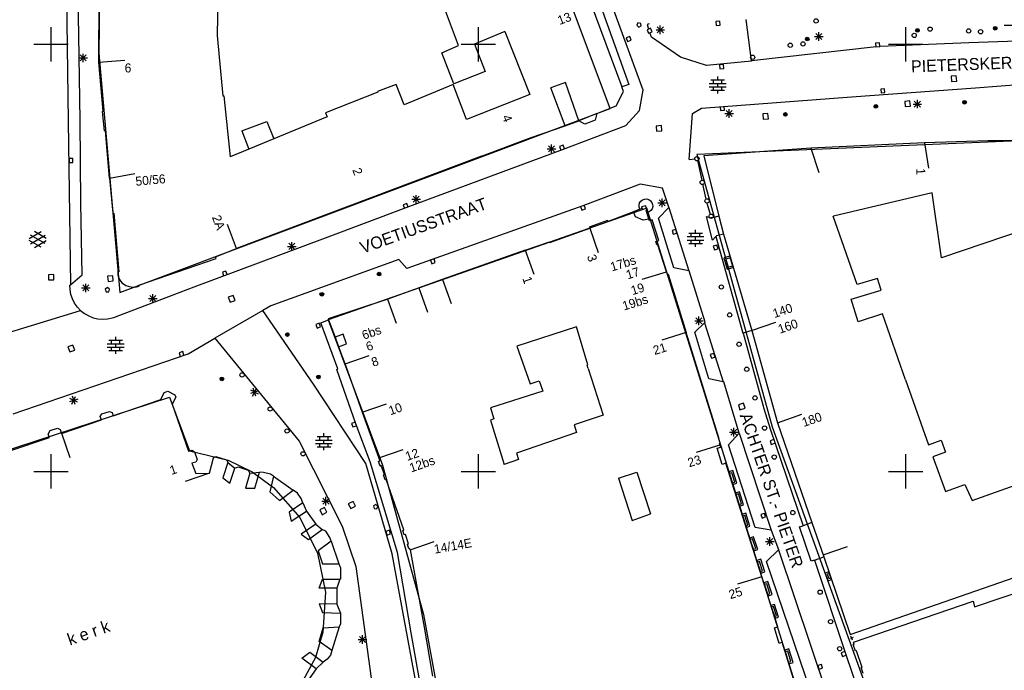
# Model space of a CAD drawing. Header units: millimetres. Extents: x 135944 to 142000, y 454200 to 456692.
# Tile 44 of 153: x 136846 to 136962, y 455877 to 455953. Entities that reach past the tile are written whole.
import ezdxf
from ezdxf.enums import TextEntityAlignment as Align

# ---------------------------------------------------------------- set-up
doc = ezdxf.new("R2010")
doc.units = ezdxf.units.MM
for name, color, linetype in [('TotaalGBKN2013_Bistad', 251, 'Continuous'), ('TotaalGBKN2013X$0$Contouren', 251, 'Continuous'), ('TotaalGBKN2013X$0$Xref', 251, 'Continuous')]:
    doc.layers.add(name, color=color, linetype=linetype)
doc.styles.add('TotaalGBKN2013X$0$GBKN binnenstad 2009$0$Standard', font='txt')

# ---------------------------------------------------------------- blocks, each defined once
blk = doc.blocks.new('TotaalGBKN2013X$0$GBKN binnenstad 2009')
at = {"layer": 'TotaalGBKN2013_Bistad'}
for p, q in [((136851582, 455969765), (136852018, 455941009)), ((136897673, 455949841), (136893507, 455961113)), ((136855597, 455947893), (136855654, 455959685)), ((136919267, 455944644), (136913939, 455959200)), ((136853242, 455951028), (136853139, 455958237)), ((136869551, 455958381), (136869449, 455951023)), ((136913988, 455955429), (136917597, 455945309)), ((136913052, 455955067), (136916780, 455945006)), ((136850000, 455950000), (136850000, 455952000)), ((136900000, 455950000), (136900000, 455952000)), ((136918666, 455952500), (136918530, 455952240)), ((136918530, 455952240), (136918765, 455952002)), ((136918996, 455952445), (136918666, 455952500)), ((136918765, 455952002), (136919042, 455952140)), ((136919042, 455952140), (136918996, 455952445)), ((136919967, 455952385), (136919733, 455952298)), ((136919733, 455952297), (136919915, 455951777)), ((136920156, 455951868), (136919739, 455951697)), ((136920327, 455951451), (136920156, 455951868)), ((136920934, 455951335), (136921642, 455952043)), ((136921642, 455951335), (136920934, 455952043)), ((136921288, 455951189), (136921288, 455952189)), ((136928234, 455952702), (136927786, 455952656)), ((136927786, 455952656), (136927832, 455952208)), ((136927832, 455952208), (136928280, 455952254)), ((136928280, 455952254), (136928234, 455952702)), ((136931946, 455948053), (136931329, 455952894)), ((136950000, 455950000), (136950000, 455952000)), ((136961508, 455952225), (136962508, 455952225)), ((136853426, 455941119), (136853242, 455951028)), ((136869449, 455951023), (136869683, 455948472)), ((136903108, 455951509), (136899560, 455949994)), ((136903108, 455951509), (136906033, 455944134)), ((136917712, 455950891), (136917288, 455950739)), ((136917288, 455950739), (136917440, 455950315)), ((136917864, 455950467), (136917712, 455950891)), ((136919739, 455951697), (136919910, 455951280)), ((136919910, 455951280), (136920327, 455951451)), ((136920241, 455950846), (136920065, 455951347)), ((136923661, 455948507), (136920241, 455950846)), ((136920788, 455951689), (136921788, 455951689)), ((136939346, 455950914), (136940346, 455950914)), ((136939492, 455950560), (136940200, 455951268)), ((136940200, 455950560), (136939492, 455951268)), ((136939846, 455950414), (136939846, 455951414)), ((136848000, 455950000), (136850000, 455950000)), ((136850000, 455950000), (136852000, 455950000)), ((136850000, 455948000), (136850000, 455950000)), ((136895716, 455948997), (136897673, 455949841)), ((136898000, 455950000), (136900000, 455950000)), ((136899560, 455949994), (136900798, 455946816)), ((136900000, 455950000), (136902000, 455950000)), ((136900000, 455948000), (136900000, 455950000)), ((136917440, 455950315), (136917864, 455950467)), ((136946557, 455949713), (136931946, 455948053)), ((136946913, 455950178), (136946465, 455950132)), ((136946465, 455950132), (136946511, 455949684)), ((136946511, 455949684), (136946959, 455949730)), ((136946959, 455949730), (136946913, 455950178)), ((136946998, 455949761), (136957377, 455950199)), ((136948000, 455950000), (136950000, 455950000)), ((136950000, 455950000), (136952000, 455950000)), ((136950000, 455948000), (136950000, 455950000)), ((136957377, 455950199), (136965473, 455950503)), ((136853251, 455948397), (136854251, 455948397)), ((136853397, 455948043), (136854105, 455948751)), ((136854105, 455948043), (136853397, 455948751)), ((136853751, 455947897), (136853751, 455948897)), ((136869683, 455948472), (136870097, 455943970)), ((136897111, 455945374), (136895716, 455948997)), ((136926700, 455947525), (136923661, 455948507)), ((136855597, 455947893), (136858628, 455948133)), ((136856113, 455942184), (136855597, 455947893)), ((136931951, 455948016), (136926700, 455947525)), ((136928664, 455947626), (136928216, 455947580)), ((136928216, 455947580), (136928262, 455947132)), ((136928710, 455947178), (136928664, 455947626)), ((136931946, 455948053), (136931951, 455948016)), ((136900798, 455946816), (136897111, 455945374)), ((136927998, 455945821), (136927998, 455946221)), ((136928262, 455947132), (136928710, 455947178)), ((136955919, 455946307), (136955301, 455946261)), ((136955301, 455946261), (136955347, 455945643)), ((136955965, 455945689), (136955919, 455946307)), ((136890396, 455945305), (136888193, 455944482)), ((136891304, 455942895), (136890396, 455945305)), ((136897048, 455945298), (136891304, 455942895)), ((136898614, 455941212), (136897048, 455945298)), ((136910179, 455945527), (136908464, 455944887)), ((136911736, 455941052), (136910179, 455945527)), ((136917597, 455945309), (136916780, 455945006)), ((136916983, 455944458), (136916780, 455945006)), ((136927018, 455945421), (136928978, 455945421)), ((136927018, 455945021), (136928978, 455945021)), ((136927198, 455945821), (136928798, 455945821)), ((136927498, 455945421), (136927498, 455945821)), ((136927498, 455944621), (136927498, 455945021)), ((136927998, 455945021), (136927998, 455945421)), ((136928498, 455945421), (136928498, 455945821)), ((136928498, 455944621), (136928498, 455945021)), ((136955347, 455945643), (136955965, 455945689)), ((136958169, 455944881), (136966000, 455945534)), ((136870097, 455943970), (136870237, 455943951)), ((136870237, 455943951), (136870961, 455936816)), ((136888237, 455944394), (136882116, 455941965)), ((136888193, 455944482), (136888237, 455944394)), ((136906033, 455944134), (136898614, 455941212)), ((136910137, 455940440), (136908464, 455944887)), ((136916108, 455942778), (136916983, 455944458)), ((136918833, 455942262), (136919267, 455944644)), ((136926088, 455942517), (136943674, 455943866)), ((136927198, 455944621), (136928798, 455944621)), ((136927998, 455944221), (136927998, 455944621)), ((136943674, 455943866), (136958169, 455944881)), ((136947524, 455944783), (136947076, 455944749)), ((136947076, 455944749), (136947110, 455944301)), ((136947110, 455944301), (136947558, 455944335)), ((136947558, 455944335), (136947524, 455944783)), ((136913876, 455941897), (136916108, 455942778)), ((136928305, 455942692), (136928339, 455942244)), ((136928787, 455942277), (136928754, 455942726)), ((136950499, 455943362), (136949881, 455943316)), ((136949881, 455943316), (136949927, 455942698)), ((136949927, 455942698), (136950545, 455942744)), ((136950545, 455942744), (136950499, 455943362)), ((136950861, 455943002), (136951861, 455943002)), ((136951007, 455942648), (136951715, 455943356)), ((136951715, 455942648), (136951007, 455943356)), ((136951361, 455942502), (136951361, 455943502)), ((136856032, 455942141), (136856113, 455942184)), ((136856244, 455939851), (136856032, 455942141)), ((136882313, 455941509), (136876084, 455938934)), ((136882116, 455941965), (136882313, 455941509)), ((136913876, 455941897), (136911736, 455941052)), ((136913876, 455941897), (136913650, 455941109)), ((136917262, 455940481), (136918833, 455942262)), ((136924644, 455936492), (136925038, 455941891)), ((136925038, 455941891), (136926088, 455942517)), ((136928339, 455942244), (136928787, 455942277)), ((136928851, 455941892), (136929851, 455941892)), ((136928997, 455941538), (136929705, 455942246)), ((136929705, 455941538), (136928997, 455942246)), ((136929351, 455941392), (136929351, 455942392)), ((136933885, 455941903), (136933267, 455941857)), ((136933267, 455941857), (136933313, 455941239)), ((136933931, 455941285), (136933885, 455941903)), ((136852018, 455941009), (136852262, 455921843)), ((136853507, 455931398), (136853426, 455941119)), ((136872313, 455939865), (136875259, 455940953)), ((136875259, 455940953), (136876084, 455938934)), ((136906165, 455939075), (136910137, 455940440)), ((136909844, 455937698), (136917262, 455940481)), ((136910137, 455940440), (136911736, 455941052)), ((136912441, 455940632), (136911736, 455941052)), ((136913650, 455941109), (136912441, 455940632)), ((136921427, 455940476), (136920809, 455940430)), ((136920809, 455940430), (136920855, 455939812)), ((136921473, 455939858), (136921427, 455940476)), ((136933313, 455941239), (136933931, 455941285)), ((136856364, 455939848), (136856244, 455939851)), ((136856836, 455934336), (136856364, 455939848)), ((136872313, 455939865), (136873148, 455937720)), ((136920855, 455939812), (136921473, 455939858)), ((136876084, 455938934), (136873148, 455937720)), ((136900376, 455936896), (136906165, 455939075)), ((136908197, 455937418), (136908905, 455938126)), ((136908905, 455937418), (136908197, 455938126)), ((136908551, 455937272), (136908551, 455938272)), ((136909929, 455938188), (136909505, 455938037)), ((136909505, 455938037), (136909655, 455937613)), ((136910080, 455937763), (136909929, 455938188)), ((136952197, 455938458), (136938898, 455937847)), ((136959651, 455938680), (136952197, 455938458)), ((136952197, 455938458), (136952652, 455935493)), ((136969919, 455938743), (136959651, 455938680)), ((136873148, 455937720), (136870961, 455936816)), ((136900376, 455936896), (136871721, 455926091)), ((136891534, 455930897), (136909844, 455937698)), ((136908051, 455937772), (136909051, 455937772)), ((136938898, 455937847), (136926376, 455936938)), ((136926376, 455936938), (136928144, 455929895)), ((136938898, 455937847), (136939825, 455934994)), ((136852558, 455936623), (136852108, 455936617)), ((136852108, 455936617), (136852114, 455936167)), ((136852114, 455936167), (136852564, 455936173)), ((136852564, 455936173), (136852558, 455936623)), ((136924644, 455936492), (136925338, 455936608)), ((136925619, 455936384), (136926127, 455934094)), ((136856836, 455934336), (136859800, 455934856)), ((136856836, 455934336), (136857215, 455930215)), ((136918921, 455933605), (136912222, 455931078)), ((136921559, 455933160), (136918921, 455933605)), ((136926233, 455933614), (136926625, 455931848)), ((136892721, 455931352), (136892721, 455932352)), ((136922289, 455930913), (136921559, 455933160)), ((136953094, 455932617), (136941545, 455929873)), ((136954205, 455924986), (136953094, 455932617)), ((136853647, 455923014), (136853507, 455931398)), ((136891620, 455931351), (136891196, 455931200)), ((136891196, 455931200), (136891346, 455930776)), ((136891771, 455930926), (136891620, 455931351)), ((136892221, 455931852), (136893221, 455931852)), ((136892367, 455931498), (136893075, 455932206)), ((136893075, 455931498), (136892367, 455932206)), ((136912536, 455930732), (136912385, 455931156)), ((136918803, 455931174), (136918868, 455931419)), ((136918816, 455930922), (136918803, 455931174)), ((136918868, 455931419), (136919006, 455931631)), ((136919006, 455931631), (136919203, 455931789)), ((136919203, 455931789), (136919439, 455931879)), ((136919439, 455931879), (136919692, 455931891)), ((136919692, 455931891), (136919936, 455931824)), ((136919936, 455931824), (136920147, 455931684)), ((136920147, 455931684), (136920304, 455931486)), ((136920304, 455931486), (136920392, 455931249)), ((136920392, 455931249), (136920401, 455930996)), ((136920992, 455931434), (136921992, 455931434)), ((136921138, 455931080), (136921846, 455931788)), ((136921846, 455931080), (136921138, 455931788)), ((136921492, 455930934), (136921492, 455931934)), ((136926741, 455931396), (136927123, 455930101)), ((136857215, 455930215), (136857355, 455930232)), ((136857355, 455930232), (136857941, 455923360)), ((136882107, 455927325), (136891534, 455930897)), ((136912222, 455931078), (136891625, 455923744)), ((136911961, 455931005), (136912112, 455930581)), ((136912112, 455930581), (136912536, 455930732)), ((136918150, 455930391), (136915197, 455929241)), ((136918908, 455930686), (136918150, 455930391)), ((136918385, 455929789), (136918150, 455930391)), ((136918908, 455930686), (136918816, 455930922)), ((136919150, 455930780), (136918908, 455930686)), ((136919575, 455931095), (136919079, 455930956)), ((136919079, 455930956), (136919150, 455930780)), ((136919714, 455930574), (136919575, 455931095)), ((136919614, 455930557), (136919714, 455930574)), ((136919701, 455930293), (136919614, 455930557)), ((136919754, 455930301), (136919701, 455930293)), ((136919955, 455929519), (136919701, 455930293)), ((136919992, 455930387), (136919754, 455930301)), ((136920191, 455930543), (136919992, 455930387)), ((136920332, 455930753), (136920191, 455930543)), ((136920401, 455930996), (136920332, 455930753)), ((136921072, 455929647), (136922275, 455930902)), ((136922275, 455930902), (136922289, 455930913)), ((136922275, 455930902), (136924622, 455923482)), ((136871721, 455926091), (136870661, 455928898)), ((136915115, 455929388), (136912978, 455928600)), ((136915197, 455929241), (136915115, 455929388)), ((136919270, 455929411), (136918385, 455929789)), ((136919955, 455929519), (136919270, 455929411)), ((136920017, 455929330), (136919955, 455929519)), ((136920319, 455929448), (136920017, 455929330)), ((136921116, 455927015), (136920319, 455929448)), ((136922859, 455923824), (136921072, 455929647)), ((136927379, 455927085), (136926694, 455929835)), ((136926694, 455929835), (136927241, 455929701)), ((136927384, 455929666), (136927241, 455929701)), ((136928144, 455929895), (136927384, 455929666)), ((136928144, 455929895), (136928679, 455927764)), ((136941492, 455929860), (136941545, 455929873)), ((136944326, 455921895), (136941492, 455929860)), ((136847445, 455927261), (136848847, 455928070)), ((136849315, 455926659), (136847583, 455927661)), ((136849445, 455927278), (136848059, 455928079)), ((136908372, 455926789), (136913040, 455928469)), ((136912978, 455928600), (136913040, 455928469)), ((136913040, 455928469), (136914033, 455925639)), ((136923092, 455928327), (136922664, 455928189)), ((136922664, 455928189), (136922802, 455927761)), ((136922802, 455927761), (136923230, 455927899)), ((136923230, 455927899), (136923092, 455928327)), ((136924606, 455927882), (136926206, 455927882)), ((136924906, 455927482), (136924906, 455927882)), ((136925406, 455927882), (136925406, 455928282)), ((136925906, 455927482), (136925906, 455927882)), ((136928679, 455927764), (136927868, 455927569)), ((136928679, 455927764), (136931977, 455916481)), ((136963994, 455928303), (136954205, 455924986)), ((136848846, 455926238), (136847445, 455927047)), ((136847582, 455926648), (136849315, 455927647)), ((136848059, 455926229), (136849445, 455927029)), ((136866767, 455921619), (136882107, 455927325)), ((136877832, 455925990), (136878540, 455926698)), ((136878540, 455925990), (136877832, 455926698)), ((136878186, 455925844), (136878186, 455926844)), ((136905485, 455925904), (136908329, 455926885)), ((136908329, 455926885), (136908372, 455926789)), ((136920773, 455926918), (136921116, 455927015)), ((136920887, 455926523), (136920773, 455926918)), ((136921010, 455926538), (136920887, 455926523)), ((136922012, 455923350), (136921010, 455926538)), ((136924426, 455927482), (136926386, 455927482)), ((136924426, 455927082), (136926386, 455927082)), ((136924606, 455926682), (136926206, 455926682)), ((136924906, 455926682), (136924906, 455927082)), ((136925406, 455927082), (136925406, 455927482)), ((136925406, 455926282), (136925406, 455926682)), ((136925906, 455926682), (136925906, 455927082)), ((136927777, 455927479), (136927379, 455927085)), ((136927868, 455927569), (136927777, 455927479)), ((136927777, 455927479), (136930938, 455916168)), ((136869253, 455925131), (136871721, 455926091)), ((136877686, 455926344), (136878686, 455926344)), ((136905485, 455925904), (136895784, 455922471)), ((136905485, 455925904), (136906478, 455923074)), ((136927909, 455926493), (136927481, 455926355)), ((136927481, 455926355), (136927619, 455925927)), ((136927619, 455925927), (136928047, 455926065)), ((136928047, 455926065), (136927909, 455926493)), ((136860280, 455921792), (136869314, 455924935)), ((136869314, 455924935), (136869253, 455925131)), ((136890714, 455924791), (136875716, 455919382)), ((136891625, 455923744), (136890714, 455924791)), ((136894813, 455924886), (136894389, 455924734)), ((136894389, 455924734), (136894541, 455924310)), ((136894541, 455924310), (136894965, 455924462)), ((136894965, 455924462), (136894813, 455924886)), ((136929484, 455925014), (136928950, 455924859)), ((136928950, 455924859), (136929228, 455923903)), ((136857941, 455923360), (136857808, 455923356)), ((136857808, 455923356), (136857819, 455923002)), ((136870471, 455923455), (136870047, 455923304)), ((136870047, 455923304), (136870197, 455922880)), ((136870622, 455923030), (136870471, 455923455)), ((136921978, 455923338), (136919112, 455922453)), ((136922012, 455923350), (136922101, 455923069)), ((136922101, 455923069), (136922189, 455923095)), ((136922189, 455923095), (136924304, 455916251)), ((136924622, 455923482), (136922859, 455923824)), ((136924654, 455923476), (136924622, 455923482)), ((136926516, 455917462), (136924654, 455923476)), ((136929228, 455923903), (136929762, 455924058)), ((136850320, 455923037), (136849700, 455923029)), ((136849700, 455923029), (136849708, 455922409)), ((136849708, 455922409), (136850328, 455922417)), ((136850328, 455922417), (136850320, 455923037)), ((136852262, 455921843), (136853647, 455923014)), ((136854083, 455920974), (136854083, 455921974)), ((136857233, 455922912), (136856615, 455922858)), ((136856615, 455922858), (136856669, 455922240)), ((136856669, 455922240), (136857287, 455922294)), ((136857287, 455922294), (136857233, 455922912)), ((136857819, 455923002), (136857909, 455922659)), ((136857909, 455922659), (136858073, 455922345)), ((136858073, 455922345), (136858304, 455922076)), ((136858304, 455922076), (136858588, 455921865)), ((136895784, 455922471), (136889307, 455920136)), ((136895794, 455922475), (136896812, 455919653)), ((136946688, 455922600), (136944326, 455921895)), ((136947113, 455921203), (136946688, 455922600)), ((136852197, 455921788), (136852262, 455921843)), ((136852222, 455921275), (136852197, 455921788)), ((136852326, 455920722), (136852222, 455921275)), ((136853583, 455921474), (136854583, 455921474)), ((136853729, 455921120), (136854437, 455921828)), ((136854437, 455921120), (136853729, 455921828)), ((136856600, 455921530), (136856350, 455921348)), ((136856350, 455921348), (136856454, 455921030)), ((136856454, 455921030), (136856747, 455921030)), ((136856850, 455921348), (136856600, 455921530)), ((136856747, 455921030), (136856850, 455921348)), ((136858588, 455921865), (136858765, 455921777)), ((136858765, 455921777), (136859161, 455921640)), ((136859161, 455921640), (136859575, 455921580)), ((136859575, 455921580), (136859994, 455921600)), ((136859994, 455921600), (136860331, 455921676)), ((136860331, 455921676), (136860280, 455921792)), ((136861909, 455919756), (136861909, 455920756)), ((136864291, 455920683), (136866767, 455921619)), ((136893038, 455921481), (136894056, 455918659)), ((136943609, 455920175), (136947113, 455921203)), ((136852507, 455920189), (136852326, 455920722)), ((136852761, 455919688), (136852507, 455920189)), ((136853084, 455919227), (136852761, 455919688)), ((136858052, 455918284), (136864291, 455920683)), ((136861409, 455920256), (136862409, 455920256)), ((136861555, 455919902), (136862263, 455920610)), ((136862263, 455919902), (136861555, 455920610)), ((136871322, 455920608), (136870737, 455920401)), ((136870737, 455920401), (136870944, 455919816)), ((136870944, 455919816), (136871529, 455920023)), ((136871529, 455920023), (136871322, 455920608)), ((136889307, 455920136), (136882420, 455917865)), ((136889375, 455920161), (136890391, 455917339)), ((136944428, 455917516), (136943609, 455920175)), ((136843862, 455915918), (136853469, 455918817)), ((136853469, 455918817), (136853084, 455919227)), ((136853469, 455918817), (136853920, 455918474)), ((136853920, 455918474), (136854414, 455918198)), ((136874777, 455918837), (136869176, 455915587)), ((136875716, 455919382), (136874777, 455918837)), ((136880723, 455910230), (136874777, 455918837)), ((136947285, 455918455), (136944428, 455917516)), ((136949987, 455910727), (136947285, 455918455)), ((136854414, 455918198), (136854942, 455917994)), ((136854942, 455917994), (136855494, 455917867)), ((136855494, 455917867), (136856058, 455917818)), ((136856058, 455917818), (136856592, 455917846)), ((136856592, 455917846), (136857333, 455918028)), ((136857333, 455918028), (136858052, 455918284)), ((136881391, 455917362), (136880968, 455917207)), ((136881546, 455916939), (136881391, 455917362)), ((136881568, 455917374), (136882466, 455917742)), ((136883559, 455911991), (136881568, 455917374)), ((136882420, 455917865), (136882466, 455917742)), ((136882466, 455917742), (136883228, 455915712)), ((136925307, 455917622), (136926307, 455917622)), ((136925323, 455916290), (136926459, 455917406)), ((136925453, 455917268), (136926161, 455917976)), ((136926161, 455917268), (136925453, 455917976)), ((136925807, 455917122), (136925807, 455918122)), ((136926459, 455917406), (136926516, 455917462)), ((136926459, 455917406), (136928624, 455910502)), ((136931973, 455916480), (136934809, 455917460)), ((136880968, 455917207), (136881123, 455916784)), ((136881123, 455916784), (136881546, 455916939)), ((136911481, 455916907), (136904512, 455914641)), ((136912806, 455912458), (136911481, 455916907)), ((136924312, 455916254), (136921446, 455915369)), ((136928117, 455903912), (136924304, 455916251)), ((136926978, 455910832), (136925323, 455916290)), ((136930938, 455916168), (136930969, 455916177)), ((136931977, 455916481), (136930969, 455916177)), ((136930969, 455916177), (136933392, 455907365)), ((136931977, 455916481), (136935004, 455905702)), ((136856768, 455915343), (136858368, 455915343)), ((136857068, 455914943), (136857068, 455915343)), ((136857568, 455915343), (136857568, 455915743)), ((136858068, 455914943), (136858068, 455915343)), ((136866049, 455913773), (136869176, 455915587)), ((136869176, 455915587), (136879033, 455903555)), ((136884165, 455916064), (136883228, 455915712)), ((136883228, 455915712), (136883649, 455914588)), ((136884586, 455914940), (136884165, 455916064)), ((136852565, 455914787), (136851980, 455914580)), ((136851980, 455914580), (136852187, 455913995)), ((136852187, 455913995), (136852772, 455914202)), ((136852772, 455914202), (136852565, 455914787)), ((136856588, 455914943), (136858548, 455914943)), ((136856588, 455914543), (136858548, 455914543)), ((136856768, 455914143), (136858368, 455914143)), ((136857068, 455914143), (136857068, 455914543)), ((136857568, 455914543), (136857568, 455914943)), ((136857568, 455913743), (136857568, 455914143)), ((136858068, 455914143), (136858068, 455914543)), ((136865410, 455914028), (136864984, 455913885)), ((136864984, 455913885), (136865128, 455913458)), ((136865554, 455913602), (136865410, 455914028)), ((136883649, 455914588), (136884586, 455914940)), ((136883649, 455914588), (136884500, 455912319)), ((136904512, 455914641), (136906045, 455910268)), ((136845586, 455906751), (136866049, 455913773)), ((136884397, 455912593), (136887231, 455913579)), ((136927565, 455913807), (136927137, 455913669)), ((136927137, 455913669), (136927275, 455913241)), ((136927275, 455913241), (136927703, 455913379)), ((136927703, 455913379), (136927565, 455913807)), ((136883423, 455911929), (136883559, 455911991)), ((136885663, 455905572), (136883423, 455911929)), ((136884500, 455912319), (136886407, 455906926)), ((136912730, 455912426), (136912806, 455912458)), ((136912849, 455912055), (136912730, 455912426)), ((136912849, 455912055), (136914595, 455906594)), ((136906045, 455910268), (136907104, 455910611)), ((136907104, 455910611), (136907523, 455909373)), ((136928624, 455910502), (136926978, 455910832)), ((136928708, 455910485), (136928624, 455910502)), ((136930531, 455904486), (136928708, 455910485)), ((136949987, 455910727), (136952649, 455903113)), ((136949987, 455910727), (136952649, 455903113)), ((136862855, 455908398), (136863247, 455909248)), ((136863247, 455909248), (136863670, 455909394)), ((136863670, 455909394), (136864499, 455908956)), ((136874288, 455909428), (136873336, 455909116)), ((136874258, 455909047), (136873366, 455909497)), ((136873587, 455908826), (136874037, 455909718)), ((136873968, 455908796), (136873656, 455909748)), ((136886849, 455900920), (136880723, 455910230)), ((136907523, 455909373), (136901428, 455907442)), ((136853134, 455908468), (136852182, 455908156)), ((136853104, 455908087), (136852212, 455908537)), ((136852433, 455907866), (136852883, 455908758)), ((136852814, 455907836), (136852502, 455908788)), ((136857271, 455906514), (136862855, 455908398)), ((136864623, 455908694), (136864171, 455907860)), ((136864499, 455908956), (136864623, 455908694)), ((136855928, 455906723), (136856853, 455907022)), ((136856853, 455907022), (136857154, 455906906)), ((136864171, 455907860), (136866074, 455902373)), ((136886407, 455906926), (136889241, 455907912)), ((136886407, 455906926), (136888486, 455901256)), ((136901428, 455907442), (136901827, 455906167)), ((136931008, 455907978), (136930418, 455907786)), ((136930418, 455907786), (136930610, 455907196)), ((136930610, 455907196), (136931200, 455907388)), ((136931200, 455907388), (136931008, 455907978)), ((136933392, 455907365), (136934125, 455904974)), ((136851233, 455904450), (136855893, 455906020)), ((136855752, 455906412), (136855928, 455906723)), ((136855893, 455906020), (136855752, 455906412)), ((136857154, 455906906), (136857271, 455906514)), ((136885598, 455905776), (136885175, 455905624)), ((136901827, 455906167), (136901409, 455906001)), ((136901409, 455906001), (136903025, 455900824)), ((136914595, 455906594), (136911227, 455905434)), ((136934996, 455905704), (136937832, 455906684)), ((136849683, 455904370), (136849917, 455904799)), ((136849917, 455904799), (136850752, 455905065)), ((136850752, 455905065), (136851068, 455904893)), ((136851068, 455904893), (136851233, 455904450)), ((136885175, 455905624), (136885327, 455905201)), ((136885327, 455905201), (136885750, 455905353)), ((136887355, 455901106), (136885663, 455905572)), ((136911227, 455905434), (136911481, 455904573)), ((136929540, 455904246), (136930248, 455904954)), ((136930248, 455904246), (136929540, 455904954)), ((136929894, 455904100), (136929894, 455905100)), ((136934125, 455904974), (136937987, 455893645)), ((136934125, 455904974), (136937987, 455893645)), ((136935004, 455905702), (136939031, 455894020)), ((136935004, 455905702), (136939031, 455894020)), ((136845169, 455902408), (136849804, 455903968)), ((136849804, 455903968), (136849683, 455904370)), ((136851228, 455904464), (136852186, 455901621)), ((136879033, 455903555), (136884060, 455893598)), ((136880954, 455903672), (136882914, 455903672)), ((136881134, 455904072), (136882734, 455904072)), ((136881434, 455903672), (136881434, 455904072)), ((136881934, 455904072), (136881934, 455904472)), ((136881934, 455903272), (136881934, 455903672)), ((136882434, 455903672), (136882434, 455904072)), ((136911481, 455904573), (136904462, 455902138)), ((136928301, 455903318), (136928117, 455903912)), ((136929268, 455903128), (136930505, 455904458)), ((136929268, 455903128), (136930505, 455904458)), ((136929394, 455904600), (136930394, 455904600)), ((136930505, 455904458), (136930531, 455904486)), ((136930505, 455904458), (136934247, 455893130)), ((136930505, 455904458), (136934247, 455893130)), ((136934558, 455903725), (136934130, 455903586)), ((136934558, 455903725), (136934130, 455903586)), ((136934130, 455903586), (136934269, 455903158)), ((136934130, 455903586), (136934269, 455903158)), ((136952649, 455903113), (136954160, 455903642)), ((136952649, 455903113), (136954160, 455903642)), ((136954160, 455903642), (136954668, 455902233)), ((136954160, 455903642), (136954668, 455902233)), ((136866074, 455902373), (136866476, 455902479)), ((136866476, 455902479), (136866801, 455902297)), ((136880954, 455903272), (136882914, 455903272)), ((136881134, 455902872), (136882734, 455902872)), ((136881434, 455902872), (136881434, 455903272)), ((136881934, 455902472), (136881934, 455902872)), ((136882434, 455902872), (136882434, 455903272)), ((136888367, 455901580), (136891200, 455902566)), ((136928366, 455903112), (136925500, 455902227)), ((136927949, 455902704), (136928351, 455902838)), ((136928514, 455900819), (136927949, 455902704)), ((136928228, 455903295), (136928301, 455903318)), ((136928351, 455902838), (136928228, 455903295)), ((136932372, 455893440), (136929268, 455903128)), ((136932372, 455893440), (136929268, 455903128)), ((136934269, 455903158), (136934697, 455903297)), ((136934269, 455903158), (136934697, 455903297)), ((136850000, 455900000), (136850000, 455902000)), ((136866801, 455902297), (136867082, 455901407)), ((136867082, 455901407), (136866930, 455901081)), ((136868529, 455899783), (136869027, 455901583)), ((136869027, 455901583), (136869289, 455901732)), ((136869289, 455901732), (136870524, 455901356)), ((136870524, 455901356), (136870683, 455901097)), ((136888335, 455901190), (136888486, 455901256)), ((136888523, 455900627), (136888335, 455901190)), ((136900000, 455900000), (136900000, 455902000)), ((136904707, 455901392), (136903025, 455900824)), ((136904462, 455902138), (136904707, 455901392)), ((136950000, 455900000), (136950000, 455902000)), ((136950000, 455900000), (136950000, 455902000)), ((136954668, 455902233), (136953176, 455901717)), ((136954668, 455902233), (136953176, 455901717)), ((136953176, 455901717), (136954646, 455897655)), ((136953176, 455901717), (136954646, 455897655)), ((136866930, 455901081), (136866474, 455900971)), ((136866474, 455900971), (136866932, 455899764)), ((136870669, 455901054), (136870085, 455899259)), ((136870683, 455901097), (136870669, 455901054)), ((136870669, 455901054), (136871500, 455900360)), ((136870940, 455898637), (136871500, 455900360)), ((136871512, 455900396), (136871500, 455900360)), ((136871918, 455900496), (136871512, 455900396)), ((136873102, 455900090), (136871918, 455900496)), ((136873270, 455899782), (136873102, 455900090)), ((136889897, 455890339), (136886849, 455900920)), ((136890526, 455890515), (136887355, 455901106)), ((136888644, 455900679), (136888523, 455900627)), ((136889026, 455899648), (136888644, 455900679)), ((136928937, 455900964), (136928514, 455900819)), ((136928937, 455900964), (136928514, 455900819)), ((136933163, 455887664), (136928937, 455900964)), ((136933163, 455887664), (136928937, 455900964)), ((136848000, 455900000), (136850000, 455900000)), ((136850000, 455900000), (136852000, 455900000)), ((136850000, 455898000), (136850000, 455900000)), ((136868529, 455899783), (136865694, 455898800)), ((136866932, 455899764), (136868529, 455899783)), ((136870085, 455899259), (136870940, 455898637)), ((136873270, 455899782), (136872769, 455898041)), ((136873270, 455899782), (136874400, 455899894)), ((136873832, 455898042), (136874400, 455899894)), ((136874879, 455899885), (136874400, 455899894)), ((136875685, 455899673), (136874879, 455899885)), ((136876042, 455899443), (136875583, 455897592)), ((136876042, 455899443), (136875685, 455899673)), ((136876042, 455899443), (136878347, 455897804)), ((136888895, 455899616), (136889026, 455899648)), ((136889082, 455898997), (136888895, 455899616)), ((136889198, 455899039), (136889082, 455898997)), ((136891289, 455893159), (136889198, 455899039)), ((136898000, 455900000), (136900000, 455900000)), ((136900000, 455900000), (136902000, 455900000)), ((136900000, 455898000), (136900000, 455900000)), ((136916409, 455899211), (136918547, 455899893)), ((136916409, 455899211), (136917982, 455894238)), ((136918547, 455899893), (136920145, 455895048)), ((136929644, 455899848), (136929346, 455899752)), ((136929644, 455899848), (136929346, 455899752)), ((136929995, 455898754), (136929644, 455899848)), ((136929995, 455898754), (136929644, 455899848)), ((136948000, 455900000), (136950000, 455900000)), ((136948000, 455900000), (136950000, 455900000)), ((136950000, 455900000), (136952000, 455900000)), ((136950000, 455898000), (136950000, 455900000)), ((136950000, 455900000), (136952000, 455900000)), ((136950000, 455898000), (136950000, 455900000)), ((136872769, 455898041), (136873832, 455898042)), ((136876743, 455896581), (136878347, 455897804)), ((136878838, 455897438), (136878347, 455897804)), ((136929697, 455898658), (136929995, 455898754)), ((136929697, 455898658), (136929995, 455898754)), ((136954646, 455897655), (136956912, 455898475)), ((136954646, 455897655), (136956912, 455898475)), ((136956912, 455898475), (136957757, 455896611)), ((136956912, 455898475), (136957757, 455896611)), ((136957757, 455896611), (136963359, 455898599)), ((136957757, 455896611), (136963359, 455898599)), ((136875583, 455897592), (136876743, 455896581)), ((136879262, 455896847), (136878838, 455897438)), ((136879446, 455896307), (136879262, 455896847)), ((136881817, 455896169), (136882525, 455896877)), ((136882525, 455896169), (136881817, 455896877)), ((136882171, 455896023), (136882171, 455897023)), ((136930416, 455897371), (136930117, 455897276)), ((136930416, 455897371), (136930117, 455897276)), ((136930787, 455896204), (136930416, 455897371)), ((136930787, 455896204), (136930416, 455897371)), ((136879446, 455896307), (136877852, 455895227)), ((136879446, 455896307), (136879875, 455895353)), ((136881996, 455895764), (136881442, 455895486)), ((136881442, 455895486), (136881720, 455894932)), ((136881671, 455896523), (136882671, 455896523)), ((136882274, 455895210), (136881996, 455895764)), ((136885338, 455896483), (136884785, 455896202)), ((136884785, 455896202), (136885066, 455895649)), ((136885066, 455895649), (136885619, 455895930)), ((136885619, 455895930), (136885338, 455896483)), ((136888015, 455896115), (136887740, 455895974)), ((136887740, 455895974), (136887790, 455895669)), ((136887790, 455895669), (136888120, 455895618)), ((136888252, 455895879), (136888015, 455896115)), ((136888120, 455895618), (136888252, 455895879)), ((136930488, 455896109), (136930787, 455896204)), ((136930488, 455896109), (136930787, 455896204)), ((136877852, 455895227), (136878100, 455894181)), ((136878100, 455894181), (136879875, 455895353)), ((136879875, 455895353), (136880985, 455893821)), ((136881720, 455894932), (136882274, 455895210)), ((136917982, 455894238), (136920145, 455895048)), ((136931158, 455894855), (136930904, 455894772)), ((136931158, 455894855), (136930904, 455894772)), ((136931529, 455893720), (136931158, 455894855)), ((136931529, 455893720), (136931158, 455894855)), ((136933475, 455895091), (136933047, 455894953)), ((136933475, 455895091), (136933047, 455894953)), ((136933047, 455894953), (136933185, 455894525)), ((136933047, 455894953), (136933185, 455894525)), ((136933185, 455894525), (136933613, 455894663)), ((136933185, 455894525), (136933613, 455894663)), ((136933613, 455894663), (136933475, 455895091)), ((136933613, 455894663), (136933475, 455895091)), ((136880985, 455893821), (136879260, 455892645)), ((136880126, 455892047), (136881740, 455893188)), ((136880985, 455893821), (136881740, 455893188)), ((136882145, 455893004), (136881740, 455893188)), ((136884060, 455893598), (136885680, 455888852)), ((136889587, 455893109), (136889156, 455892980)), ((136889716, 455892678), (136889587, 455893109)), ((136891168, 455893092), (136891289, 455893159)), ((136891317, 455892559), (136891168, 455893092)), ((136931275, 455893637), (136931529, 455893720)), ((136931275, 455893637), (136931529, 455893720)), ((136934247, 455893130), (136932372, 455893440)), ((136934247, 455893130), (136932372, 455893440)), ((136934247, 455893130), (136935133, 455890838)), ((136934247, 455893130), (136935133, 455890838)), ((136937582, 455893500), (136937987, 455893645)), ((136937582, 455893500), (136937987, 455893645)), ((136938945, 455889485), (136937582, 455893500)), ((136938945, 455889485), (136937582, 455893500)), ((136939031, 455894020), (136937987, 455893645)), ((136939031, 455894020), (136937987, 455893645)), ((136939031, 455894020), (136940415, 455890006)), ((136939031, 455894020), (136940415, 455890006)), ((136879260, 455892645), (136880126, 455892047)), ((136882620, 455892271), (136882145, 455893004)), ((136882786, 455891819), (136882620, 455892271)), ((136889156, 455892980), (136889285, 455892549)), ((136889285, 455892549), (136889716, 455892678)), ((136891478, 455892620), (136891317, 455892559)), ((136891825, 455891528), (136891478, 455892620)), ((136932061, 455892104), (136931793, 455892011)), ((136932061, 455892104), (136931793, 455892011)), ((136932451, 455890984), (136932061, 455892104)), ((136932451, 455890984), (136932061, 455892104)), ((136933757, 455891434), (136934465, 455892142)), ((136934465, 455891434), (136933757, 455892142)), ((136933757, 455891434), (136934465, 455892142)), ((136934465, 455891434), (136933757, 455892142)), ((136934111, 455891288), (136934111, 455892288)), ((136934111, 455891288), (136934111, 455892288)), ((136882786, 455891819), (136881245, 455890716)), ((136882786, 455891819), (136883673, 455889172)), ((136891694, 455891476), (136891825, 455891528)), ((136891864, 455890924), (136891694, 455891476)), ((136891970, 455890992), (136891864, 455890924)), ((136892003, 455890811), (136891970, 455890992)), ((136892003, 455890811), (136893647, 455881762)), ((136892009, 455890812), (136894843, 455891798)), ((136932183, 455890891), (136932451, 455890984)), ((136932183, 455890891), (136932451, 455890984)), ((136933611, 455891788), (136934611, 455891788)), ((136933611, 455891788), (136934611, 455891788)), ((136933710, 455889470), (136935107, 455890813)), ((136933710, 455889470), (136935107, 455890813)), ((136935133, 455890838), (136935107, 455890813)), ((136935133, 455890838), (136935107, 455890813)), ((136935107, 455890813), (136941045, 455873168)), ((136935107, 455890813), (136941045, 455873168)), ((136940336, 455890239), (136943172, 455891219)), ((136940336, 455890239), (136943172, 455891219)), ((136881245, 455890716), (136881748, 455889175)), ((136893235, 455872333), (136889897, 455890339)), ((136892151, 455881091), (136890526, 455890515)), ((136939341, 455889625), (136940415, 455890006)), ((136939341, 455889625), (136940415, 455890006)), ((136940415, 455890006), (136943488, 455880926)), ((136940415, 455890006), (136943488, 455880926)), ((136881748, 455889175), (136883673, 455889172)), ((136883673, 455889172), (136883860, 455888727)), ((136883860, 455888727), (136883854, 455887404)), ((136885680, 455888852), (136888252, 455870035)), ((136932907, 455889462), (136932635, 455889376)), ((136932907, 455889462), (136932635, 455889376)), ((136933254, 455888360), (136932907, 455889462)), ((136933254, 455888360), (136932907, 455889462)), ((136939084, 455873661), (136933710, 455889470)), ((136939084, 455873661), (136933710, 455889470)), ((136939341, 455889625), (136938945, 455889485)), ((136939341, 455889625), (136938945, 455889485)), ((136939341, 455889625), (136942948, 455878683)), ((136939341, 455889625), (136942948, 455878683)), ((136881355, 455886328), (136881752, 455887399)), ((136881752, 455887399), (136883803, 455887404)), ((136883803, 455887404), (136883456, 455886337)), ((136883854, 455887404), (136883803, 455887404)), ((136933179, 455887670), (136930313, 455886785)), ((136933179, 455887670), (136930313, 455886785)), ((136932982, 455888274), (136933254, 455888360)), ((136932982, 455888274), (136933254, 455888360)), ((136935020, 455881821), (136933163, 455887664)), ((136935020, 455881821), (136933163, 455887664)), ((136941067, 455888059), (136940816, 455887973)), ((136941067, 455888059), (136940816, 455887973)), ((136940816, 455887973), (136940994, 455887450)), ((136940816, 455887973), (136940994, 455887450)), ((136940994, 455887450), (136941245, 455887536)), ((136940994, 455887450), (136941245, 455887536)), ((136943488, 455880926), (136963709, 455887926)), ((136943488, 455880926), (136963709, 455887926)), ((136883456, 455886337), (136881355, 455886328)), ((136883456, 455886337), (136883451, 455884472)), ((136933744, 455886851), (136933454, 455886756)), ((136933744, 455886851), (136933454, 455886756)), ((136934118, 455885703), (136933744, 455886851)), ((136934118, 455885703), (136933744, 455886851)), ((136958065, 455884165), (136964331, 455886282)), ((136958065, 455884165), (136964331, 455886282)), ((136933828, 455885608), (136934118, 455885703)), ((136933828, 455885608), (136934118, 455885703)), ((136883451, 455884472), (136881390, 455884480)), ((136881390, 455884480), (136881778, 455883473)), ((136883451, 455884472), (136883853, 455883412)), ((136934523, 455884174), (136934297, 455884101)), ((136934523, 455884174), (136934297, 455884101)), ((136934878, 455883076), (136934523, 455884174)), ((136934878, 455883076), (136934523, 455884174)), ((136943874, 455880018), (136957874, 455884802)), ((136943874, 455880018), (136957874, 455884802)), ((136957874, 455884802), (136958065, 455884165)), ((136957874, 455884802), (136958065, 455884165)), ((136881778, 455883473), (136883853, 455883412)), ((136883853, 455883412), (136883885, 455882150)), ((136934652, 455883003), (136934878, 455883076)), ((136934652, 455883003), (136934878, 455883076)), ((136881355, 455880104), (136881831, 455881697)), ((136881831, 455881697), (136883703, 455881801)), ((136883703, 455881801), (136882871, 455879049)), ((136883885, 455882150), (136883703, 455881801)), ((136893647, 455881762), (136894632, 455876033)), ((136934648, 455881691), (136935020, 455881821)), ((136934648, 455881691), (136935020, 455881821)), ((136935174, 455879861), (136934648, 455881691)), ((136935174, 455879861), (136934648, 455881691)), ((136886089, 455879973), (136886797, 455880681)), ((136886797, 455879973), (136886089, 455880681)), ((136886443, 455879827), (136886443, 455880827)), ((136893701, 455872442), (136892151, 455881091)), ((136943842, 455880541), (136943520, 455880403)), ((136943842, 455880541), (136943520, 455880403)), ((136943777, 455880245), (136943585, 455880699)), ((136943777, 455880245), (136943585, 455880699)), ((136882871, 455879049), (136881355, 455880104)), ((136885943, 455880327), (136886943, 455880327)), ((136935537, 455880018), (136935174, 455879861)), ((136935537, 455880018), (136935174, 455879861)), ((136937446, 455873917), (136935537, 455880018)), ((136937446, 455873917), (136935537, 455880018)), ((136943846, 455879735), (136943961, 455879751)), ((136943846, 455879735), (136943961, 455879751)), ((136944122, 455878964), (136943846, 455879735)), ((136944122, 455878964), (136943846, 455879735)), ((136943961, 455879751), (136943874, 455880018)), ((136943961, 455879751), (136943874, 455880018)), ((136879361, 455878122), (136880299, 455878822)), ((136881036, 455876891), (136879361, 455878122)), ((136880299, 455878822), (136881842, 455877653)), ((136882717, 455878481), (136882291, 455878023)), ((136882871, 455879049), (136882717, 455878481)), ((136936191, 455878967), (136935898, 455878877)), ((136936191, 455878967), (136935898, 455878877)), ((136936564, 455877749), (136936191, 455878967)), ((136936564, 455877749), (136936191, 455878967)), ((136942874, 455878915), (136942446, 455878776)), ((136942874, 455878915), (136942446, 455878776)), ((136942446, 455878776), (136942585, 455878348)), ((136942446, 455878776), (136942585, 455878348)), ((136942585, 455878348), (136943013, 455878487)), ((136942585, 455878348), (136943013, 455878487)), ((136942948, 455878683), (136945763, 455870519)), ((136942948, 455878683), (136945763, 455870519)), ((136944237, 455878997), (136944122, 455878964)), ((136944237, 455878997), (136944122, 455878964)), ((136944902, 455877053), (136944237, 455878997)), ((136944902, 455877053), (136944237, 455878997)), ((136881842, 455877653), (136881036, 455876891)), ((136882291, 455878023), (136881842, 455877653)), ((136936271, 455877659), (136936564, 455877749)), ((136936271, 455877659), (136936564, 455877749)), ((136940141, 455877409), (136939713, 455877271)), ((136940141, 455877409), (136939713, 455877271)), ((136939713, 455877271), (136939851, 455876843)), ((136939713, 455877271), (136939851, 455876843)), ((136939851, 455876843), (136940279, 455876981)), ((136939851, 455876843), (136940279, 455876981)), ((136940279, 455876981), (136940141, 455877409)), ((136940279, 455876981), (136940141, 455877409)), ((136944787, 455877025), (136944902, 455877053)), ((136944787, 455877025), (136944902, 455877053)), ((136945037, 455876352), (136944787, 455877025)), ((136945037, 455876352), (136944787, 455877025)), ((136881036, 455876891), (136880006, 455875453))]:
    blk.add_line(p, q, dxfattribs=at)
for centre, radius in [((136939512, 455952730), 250), ((136952851, 455951771), 250), ((136960480, 455951872), 215), ((136960480, 455951872), 155), ((136960480, 455951872), 95), ((136960480, 455951872), 35), ((136938475, 455950616), 215), ((136938475, 455950616), 155), ((136938475, 455950616), 95), ((136950991, 455951032), 250), ((136951372, 455951617), 215), ((136951372, 455951617), 155), ((136951372, 455951617), 95), ((136951372, 455951617), 35), ((136957361, 455951561), 250), ((136958761, 455951461), 250), ((136936492, 455949880), 250), ((136937983, 455950043), 250), ((136938475, 455950616), 35), ((136932096, 455948476), 250), ((136946505, 455942726), 215), ((136946505, 455942726), 155), ((136946505, 455942726), 95), ((136946505, 455942726), 35), ((136956882, 455943221), 215), ((136956882, 455943221), 155), ((136956882, 455943221), 95), ((136956882, 455943221), 35), ((136935918, 455941784), 215), ((136935918, 455941784), 155), ((136935918, 455941784), 95), ((136935918, 455941784), 35), ((136925576, 455936595), 250), ((136926200, 455933827), 250), ((136926765, 455931657), 250), ((136927235, 455929865), 250), ((136888381, 455923092), 215), ((136888381, 455923092), 155), ((136888381, 455923092), 95), ((136888381, 455923092), 35), ((136881686, 455920730), 215), ((136881686, 455920730), 155), ((136881686, 455920730), 95), ((136881686, 455920730), 35), ((136928428, 455921588), 250), ((136929401, 455918319), 250), ((136877653, 455916012), 215), ((136877653, 455916012), 155), ((136877653, 455916012), 95), ((136877653, 455916012), 35), ((136930502, 455914887), 250), ((136872359, 455911296), 250), ((136931397, 455911959), 250), ((136869999, 455910832), 215), ((136869999, 455910832), 155), ((136869999, 455910832), 95), ((136869999, 455910832), 35), ((136881295, 455911066), 215), ((136881295, 455911066), 155), ((136881295, 455911066), 95), ((136881295, 455911066), 35), ((136932364, 455908601), 250), ((136875641, 455907301), 250), ((136877620, 455904731), 250), ((136933483, 455905069), 250), ((136879487, 455902058), 250), ((136934622, 455901678), 250), ((136934622, 455901678), 250), ((136936789, 455895177), 250), ((136936789, 455895177), 250), ((136939989, 455885862), 250), ((136939989, 455885862), 250), ((136941203, 455882407), 250), ((136941203, 455882407), 250), ((136942268, 455879245), 250), ((136942268, 455879245), 250)]:
    blk.add_circle(centre, radius, dxfattribs=at)
for points in [[(136929818, 455923866), (136929427, 455925205), (136928701, 455924993), (136929092, 455923654)], [(136929285, 455899942), (136929757, 455898467), (136930245, 455898623), (136929773, 455900098)], [(136929285, 455899942), (136929757, 455898467), (136930245, 455898623), (136929773, 455900098)], [(136930056, 455897466), (136930547, 455895917), (136931036, 455896072), (136930545, 455897621)], [(136930056, 455897466), (136930547, 455895917), (136931036, 455896072), (136930545, 455897621)], [(136930841, 455894962), (136931336, 455893446), (136931780, 455893591), (136931285, 455895107)], [(136930841, 455894962), (136931336, 455893446), (136931780, 455893591), (136931285, 455895107)], [(136931727, 455892199), (136932248, 455890701), (136932705, 455890860), (136932184, 455892358)], [(136931727, 455892199), (136932248, 455890701), (136932705, 455890860), (136932184, 455892358)], [(136932574, 455889566), (136933041, 455888082), (136933503, 455888227), (136933037, 455889711)], [(136932574, 455889566), (136933041, 455888082), (136933503, 455888227), (136933037, 455889711)], [(136941309, 455887346), (136941001, 455888247), (136940560, 455888096), (136940868, 455887195)], [(136941309, 455887346), (136941001, 455888247), (136940560, 455888096), (136940868, 455887195)], [(136933392, 455886946), (136933889, 455885417), (136934369, 455885573), (136933872, 455887102)], [(136933392, 455886946), (136933889, 455885417), (136934369, 455885573), (136933872, 455887102)], [(136934235, 455884291), (136934712, 455882812), (136935128, 455882946), (136934652, 455884425)], [(136934235, 455884291), (136934712, 455882812), (136935128, 455882946), (136934652, 455884425)], [(136935839, 455879068), (136936329, 455877467), (136936813, 455877615), (136936323, 455879216)], [(136935839, 455879068), (136936329, 455877467), (136936813, 455877615), (136936323, 455879216)]]:
    blk.add_3dface(points, dxfattribs=at)
at = {"layer": 'TotaalGBKN2013_Bistad', "style": 'TotaalGBKN2013X$0$GBKN binnenstad 2009$0$Standard'}
for s, rotation, p in [('13', 20.5214, (136910788.9, 455953291.8)), ('4', 290.6599, (136903522, 455940957.1)), ('2', 290.6496, (136886004.1, 455934744.2)), ('2A', 290.6599, (136869912.8, 455928331.7)), ('17bs', 17.1631, (136918387.6, 455924803.4)), ('17', 17.1631, (136918808.9, 455923435.4)), ('19', 17.1631, (136919378.3, 455921592.2)), ('19bs', 17.1631, (136919799.5, 455920227.1)), ('21', 17.1631, (136921969.2, 455914586.5)), ('23', 17.1631, (136926018.7, 455901441.8)), ('1', 19.1349, (136864664.5, 455900324.6)), ('25', 17.1631, (136930832.4, 455886000.8)), ('25', 17.1631, (136930832.4, 455886000.8))]:
    blk.add_text(s, height=1054, rotation=rotation, dxfattribs=at).set_placement(p, align=Align.MIDDLE_RIGHT)
for s, rotation, p in [('PIETERSKERKHOF', 2.150411, (136959173.1, 455947034.3)), ('VOETIUSSTRAAT', 19.833503, (136893802.5, 455928115)), ('ACHTER ST.- PIETER', 288.962092, (136933643.5, 455897557)), ('ACHTER ST.- PIETER', 288.962092, (136933643.5, 455897557))]:
    blk.add_text(s, height=1400, rotation=rotation, dxfattribs=at).set_placement(p, align=Align.CENTER)
for s, rotation, p in [('6', 359.737, (136858620.4, 455947231)), ('50/56', 5.0138, (136859881.9, 455933958)), ('1', 272.1154, (136951749.6, 455935499.5)), ('3', 289.3184, (136913182.3, 455925343.3)), ('1', 289.3184, (136905628.3, 455922776.3)), ('140', 19.0448, (136934478, 455918434.2)), ('160', 19.0552, (136935104.9, 455916608.1)), ('6bs', 19.1695, (136886427, 455915902.8)), ('6', 19.1695, (136886895, 455914551.8)), ('8', 19.1695, (136887529, 455912726.8)), ('10', 19.1695, (136889540, 455907060.8)), ('180', 19.0448, (136937905, 455905690.2)), ('12', 19.1695, (136891500, 455901715.8)), ('12bs', 19.1695, (136891970, 455900364.8)), ('14/14E', 10.0873, (136894819.7, 455890883.9))]:
    blk.add_text(s, height=1054, rotation=rotation, dxfattribs=at).set_placement(p, align=Align.MIDDLE_LEFT)
blk.add_text('k e r k', height=1400, rotation=19.400406, dxfattribs=at).set_placement((136854373.7, 455881139.4), align=Align.MIDDLE)

msp = doc.modelspace()

# ---------------------------------------------------------------- linework, layer by layer
at = {"layer": 'TotaalGBKN2013X$0$Contouren'}
for p, q in [((136856.01, 455996.15), (136855.6, 455948.97)), ((136915.43, 455942.5), (136905.85, 455967.98)), ((136855.6, 455948.97), (136858.06, 455920.94)), ((136858.06, 455920.94), (136915.43, 455942.5)), ((136969.96, 455938.96), (136925.55, 455937.1)), ((136925.55, 455937.1), (136934.37, 455905.22)), ((136919.71, 455930.82), (136882.43, 455917.76)), ((136937.51, 455873.8), (136919.71, 455930.82)), ((136882.43, 455917.76), (136888.77, 455900.74)), ((136826.01, 455896.31), (136863.86, 455908.7)), ((136863.86, 455908.7), (136866.19, 455902.4)), ((136934.37, 455905.22), (136954.88, 455848.35)), ((136866.19, 455902.4), (136870.73, 455901.31)), ((136870.73, 455901.31), (136873.52, 455899.94)), ((136888.77, 455900.74), (136893.59, 455883.23)), ((136873.52, 455899.94), (136876.04, 455898.1)), ((136876.04, 455898.1), (136879.12, 455894.6)), ((136879.12, 455894.6), (136881.19, 455890.43)), ((136881.19, 455890.43), (136882.12, 455885.86)), ((136882.12, 455885.86), (136881.82, 455881.2)), ((136893.59, 455883.23), (136896.94, 455864.91)), ((136881.82, 455881.2), (136880.96, 455878.21)), ((136880.96, 455878.21), (136878.73, 455874.12))]:
    msp.add_line(p, q, dxfattribs=at)

# ---------------------------------------------------------------- block references
at = {"layer": 'TotaalGBKN2013X$0$Xref', "xscale": 0.0009999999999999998, "yscale": 0.0009999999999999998, "zscale": 0.0009999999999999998}
msp.add_blockref('TotaalGBKN2013X$0$GBKN binnenstad 2009', (0, 0), dxfattribs=at)

doc.saveas('drawing.dxf')
